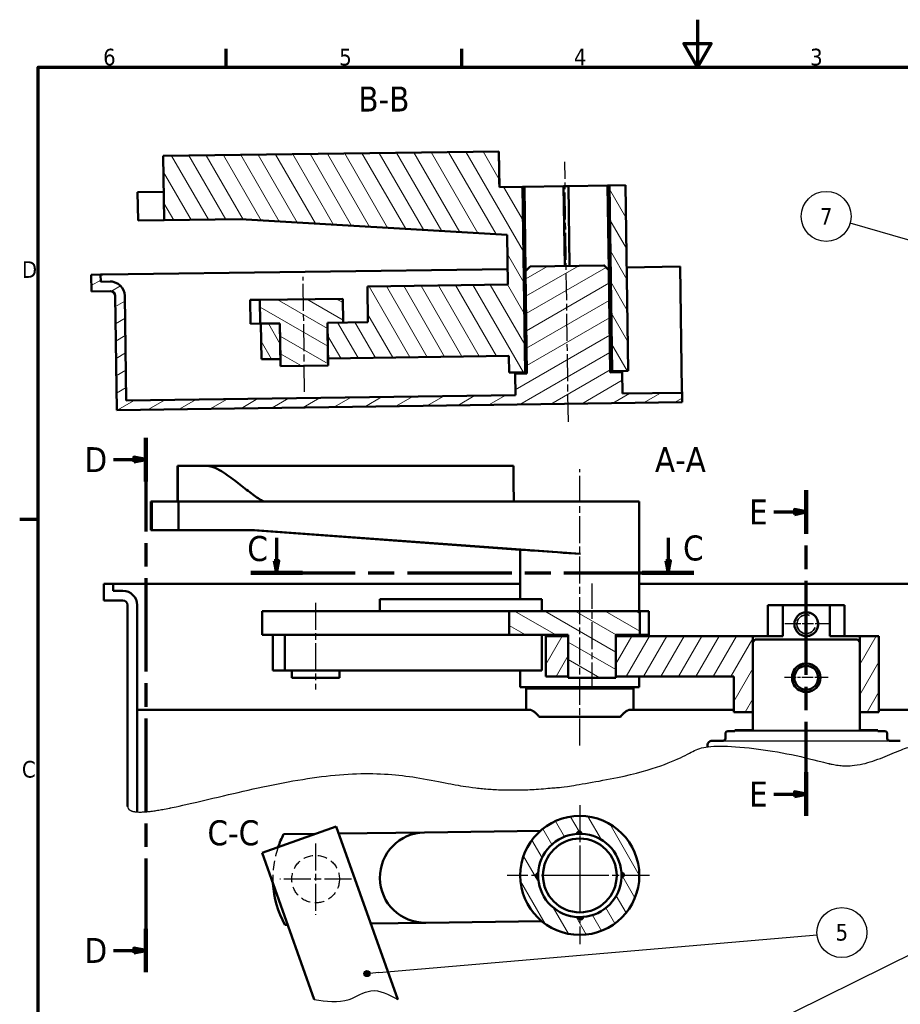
# Model space of a CAD drawing. Header units: millimetres. Extents: x 0 to 594, y 0 to 840.
# Tile 8 of 9: x 12 to 382, y 426 to 840. Entities that reach past the tile are written whole.
import ezdxf

# ---------------------------------------------------------------- set-up
doc = ezdxf.new("R2010")
doc.units = ezdxf.units.MM
doc.header["$LTSCALE"] = 2
doc.linetypes.add('ACISOWELD', pattern=[3, 2, -1])
doc.linetypes.add('CHAIN', pattern=[0.3543, 0.2362, -0.0295, 0.0591, -0.0295])
for name, color, linetype, lineweight in [('Axe de construction (ISO)', 7, 'CHAIN', 25), ('Cadre (ISO)', 7, 'Continuous', 70), ('Etroit visible (ISO)', 7, 'Continuous', 35), ("Géométrie d'esquisse (ISO)", 7, 'Continuous', 25), ('Hachure (ISO)', 7, 'Continuous', 18), ('Ligne de coupe (ISO)', 7, 'CHAIN', 70), ('Ligne interrompue (ISO)', 7, 'Continuous', 50), ('Symbole (ISO)', 7, 'Continuous', 25), ("Trait d'axe (ISO)", 7, 'Continuous', 25), ('Visible (ISO)', 7, 'Continuous', 50)]:
    doc.layers.add(name, color=color, linetype=linetype, lineweight=lineweight)
doc.styles.add('Texte de libellé (ISO)', font='TAHOMA.TTF')
doc.styles.add('Texte de note (ISO)', font='TAHOMA.TTF')
pattern_1 = [(150, (0, 0), (-3.175, -5.49926), [])]
pattern_2 = [(120, (0, 0), (-5.49926, -3.175), [])]

# ---------------------------------------------------------------- blocks, each defined once
blk = doc.blocks.new('Cadres Default Border')
at = {"layer": 'Cadre (ISO)'}
for p, q in [((49.5, 410), (49.5, 413.9)), ((99, 410), (99, 413.9)), ((10, 315), (6.1, 315))]:
    blk.add_line(p, q, dxfattribs=at)
at = {"layer": 'Cadre (ISO)', "flags": 128}
for points in [[(148.5, 420), (148.5, 410), (145.61, 415), (151.39, 415), (148.5, 410)], [(10, 10), (10, 410), (287, 410), (287, 10), (10, 10)]]:
    blk.add_lwpolyline(points, dxfattribs=at)
at = {"layer": 'Cadre (ISO)', "char_height": 3.5, "attachment_point": 7, "style": 'Texte de note (ISO)'}
for s, insert in [('6', (23.63, 410.33)), ('5', (73.23, 410.33)), ('4', (122.53, 410.4)), ('3', (172.16, 410.33)), ('D', (6.57, 365.75)), ('C', (6.56, 260.69))]:
    blk.add_mtext(s, dxfattribs=dict(at, insert=insert))
blk = doc.blocks.new('SectionConversion2D1')
at = {"layer": 'Ligne de coupe (ISO)', "linetype": 'CHAIN', "ltscale": 41.821899}
blk.add_line((171.35, 252.69), (171.35, 321.18), dxfattribs=at)
at = {"layer": 'Ligne de coupe (ISO)', "linetype": 'Continuous', "lineweight": 140}
for p, q in [((171.35, 311.96), (171.35, 321.18)), ((171.35, 252.69), (171.35, 261.91))]:
    blk.add_line(p, q, dxfattribs=at)
at = {"layer": 'Ligne de coupe (ISO)', "linetype": 'Continuous'}
for p, q in [((164.55, 316.57), (168.85, 316.57)), ((171.35, 316.57), (168.85, 317.07)), ((168.85, 317.07), (168.85, 316.07)), ((168.85, 316.57), (171.35, 316.57)), ((168.85, 316.07), (171.35, 316.57)), ((164.55, 257.3), (168.85, 257.3)), ((171.35, 257.3), (168.85, 257.8)), ((168.85, 257.8), (168.85, 256.8)), ((168.85, 257.3), (171.35, 257.3)), ((168.85, 256.8), (171.35, 257.3))]:
    blk.add_line(p, q, dxfattribs=at)
at = {"layer": 'Ligne de coupe (ISO)', "linetype": 'Continuous', "flags": 128}
for points in [[(168.85, 316.07), (171.35, 316.57), (168.85, 317.07), (168.85, 316.07)], [(168.85, 256.8), (171.35, 257.3), (168.85, 257.8), (168.85, 256.8)]]:
    blk.add_lwpolyline(points, dxfattribs=at)
at = {"layer": 'Ligne de coupe (ISO)'}
for points in [[(168.85, 316.07), (171.35, 316.57), (168.85, 317.07), (168.85, 316.07)], [(168.85, 256.8), (171.35, 257.3), (168.85, 257.8), (168.85, 256.8)]]:
    blk.add_solid(points, dxfattribs=at)
at = {"layer": 'Ligne de coupe (ISO)', "char_height": 5.25, "attachment_point": 7, "style": 'Texte de libellé (ISO)'}
for insert in [(159.32, 313.94), (159.32, 254.67)]:
    blk.add_mtext('E', dxfattribs=dict(at, insert=insert))
blk = doc.blocks.new('SectionConversion2D3')
at = {"layer": 'Ligne de coupe (ISO)', "linetype": 'CHAIN', "ltscale": 41.5858}
blk.add_line((32.58, 332.14), (32.58, 219.87), dxfattribs=at)
at = {"layer": 'Ligne de coupe (ISO)', "linetype": 'Continuous', "lineweight": 140}
for p, q in [((32.58, 332.14), (32.58, 323)), ((32.58, 229), (32.58, 219.87))]:
    blk.add_line(p, q, dxfattribs=at)
at = {"layer": 'Ligne de coupe (ISO)', "linetype": 'Continuous'}
for p, q in [((25.81, 327.57), (30.08, 327.57)), ((32.58, 327.57), (30.08, 328.07)), ((30.08, 328.07), (30.08, 327.07)), ((30.08, 327.57), (32.58, 327.57)), ((30.08, 327.07), (32.58, 327.57)), ((25.81, 224.43), (30.08, 224.43)), ((32.58, 224.43), (30.08, 224.93)), ((30.08, 224.93), (30.08, 223.93)), ((30.08, 224.43), (32.58, 224.43)), ((30.08, 223.93), (32.58, 224.43))]:
    blk.add_line(p, q, dxfattribs=at)
at = {"layer": 'Ligne de coupe (ISO)', "linetype": 'Continuous', "flags": 128}
for points in [[(30.08, 327.07), (32.58, 327.57), (30.08, 328.07), (30.08, 327.07)], [(30.08, 223.93), (32.58, 224.43), (30.08, 224.93), (30.08, 223.93)]]:
    blk.add_lwpolyline(points, dxfattribs=at)
at = {"layer": 'Ligne de coupe (ISO)'}
for points in [[(30.08, 327.07), (32.58, 327.57), (30.08, 328.07), (30.08, 327.07)], [(30.08, 223.93), (32.58, 224.43), (30.08, 224.93), (30.08, 223.93)]]:
    blk.add_solid(points, dxfattribs=at)
at = {"layer": 'Ligne de coupe (ISO)', "char_height": 5.25, "attachment_point": 7, "style": 'Texte de libellé (ISO)'}
for insert in [(19.71, 324.94), (19.71, 221.81)]:
    blk.add_mtext('D', dxfattribs=dict(at, insert=insert))
blk = doc.blocks.new('SectionConversion2D5')
at = {"layer": 'Ligne de coupe (ISO)', "linetype": 'Continuous'}
for p, q in [((60.06, 311.15), (60.06, 306.27)), ((142.32, 311.15), (142.32, 306.27)), ((59.56, 306.27), (60.06, 303.77)), ((60.56, 306.27), (59.56, 306.27)), ((60.06, 306.27), (60.06, 303.77)), ((60.06, 303.77), (60.56, 306.27)), ((141.82, 306.27), (142.32, 303.77)), ((142.82, 306.27), (141.82, 306.27)), ((142.32, 306.27), (142.32, 303.77)), ((142.32, 303.77), (142.82, 306.27))]:
    blk.add_line(p, q, dxfattribs=at)
at = {"layer": 'Ligne de coupe (ISO)', "linetype": 'CHAIN', "ltscale": 46.437862}
blk.add_line((54.63, 303.77), (147.75, 303.77), dxfattribs=at)
at = {"layer": 'Ligne de coupe (ISO)', "linetype": 'Continuous', "lineweight": 140}
for p, q in [((54.63, 303.77), (65.48, 303.77)), ((136.9, 303.77), (147.75, 303.77))]:
    blk.add_line(p, q, dxfattribs=at)
at = {"layer": 'Ligne de coupe (ISO)', "linetype": 'Continuous', "flags": 128}
for points in [[(59.56, 306.27), (60.06, 303.77), (60.56, 306.27), (59.56, 306.27)], [(141.82, 306.27), (142.32, 303.77), (142.82, 306.27), (141.82, 306.27)]]:
    blk.add_lwpolyline(points, dxfattribs=at)
at = {"layer": 'Ligne de coupe (ISO)'}
for points in [[(59.56, 306.27), (60.06, 303.77), (60.56, 306.27), (59.56, 306.27)], [(141.82, 306.27), (142.32, 303.77), (142.82, 306.27), (141.82, 306.27)]]:
    blk.add_solid(points, dxfattribs=at)
at = {"layer": 'Ligne de coupe (ISO)', "insert": (53.91, 306.16), "char_height": 5.25, "attachment_point": 7, "line_spacing_factor": 2.922066, "style": 'Texte de libellé (ISO)'}
blk.add_mtext('C', dxfattribs=at)
at = {"layer": 'Ligne de coupe (ISO)', "insert": (145.46, 306.28), "char_height": 5.25, "attachment_point": 7, "style": 'Texte de libellé (ISO)'}
blk.add_mtext('C', dxfattribs=at)
blk = doc.blocks.new('Repère5')
at = {"layer": 'Symbole (ISO)'}
h = blk.add_hatch(color=256, dxfattribs=at)
edge = h.paths.add_edge_path(flags=0)
edge.add_arc((112.38, 183.67), 0.625, 0, 360)
for q in [(194.41, 224.24), (112.94, 183.95)]:
    blk.add_line((114.62, 184.78), q, dxfattribs=at)
for centre, radius in [((199.1, 226.56), 5.25), ((112.38, 183.67), 0.625)]:
    blk.add_circle(centre, radius, dxfattribs=at)
at = {"layer": 'Symbole (ISO)', "insert": (199.1, 226.56), "char_height": 3.5, "attachment_point": 5, "style": 'Texte de note (ISO)'}
blk.add_mtext('4', dxfattribs=at)
blk = doc.blocks.new('Repère6')
at = {"layer": 'Symbole (ISO)'}
h = blk.add_hatch(color=256, dxfattribs=at)
edge = h.paths.add_edge_path(flags=0)
edge.add_arc((79.05, 219.57), 0.625, 0, 360)
for q in [(173.61, 227.75), (79.67, 219.62)]:
    blk.add_line((81.54, 219.79), q, dxfattribs=at)
for centre, radius in [((178.82, 228.2), 5.25), ((79.05, 219.57), 0.625)]:
    blk.add_circle(centre, radius, dxfattribs=at)
at = {"layer": 'Symbole (ISO)', "insert": (178.82, 228.23), "char_height": 3.5, "attachment_point": 5, "style": 'Texte de note (ISO)'}
blk.add_mtext('5', dxfattribs=at)
blk = doc.blocks.new('Repère11')
at = {"layer": 'Symbole (ISO)'}
h = blk.add_hatch(color=256, dxfattribs=at)
edge = h.paths.add_edge_path(flags=0)
edge.add_arc((205.02, 370.17), 0.625, 0, 360)
for q in [(180.55, 377.23), (204.42, 370.34)]:
    blk.add_line((202.62, 370.86), q, dxfattribs=at)
for centre, radius in [((175.52, 378.68), 5.25), ((205.02, 370.17), 0.625)]:
    blk.add_circle(centre, radius, dxfattribs=at)
at = {"layer": 'Symbole (ISO)', "insert": (175.52, 378.68), "char_height": 3.5, "attachment_point": 5, "style": 'Texte de note (ISO)'}
blk.add_mtext('7', dxfattribs=at)

msp = doc.modelspace()

# ---------------------------------------------------------------- hatches: boundary and pattern name
at = {"layer": 'Hachure (ISO)'}
h = msp.add_hatch(dxfattribs=at)
h.set_pattern_fill('ANSI31', scale=50.8, angle=75, style=0)
h.set_pattern_definition(pattern_2)
h.paths.add_polyline_path([(121.55, 712.4), (113.53, 712.29), (113.74, 697.29), (121.75, 697.4)])
h.paths.add_polyline_path([(104.92, 756.17), (217.03, 749.54), (217.32, 728.72), (158.33, 727.91), (158.53, 712.91), (148.12, 712.76), (141.5, 712.67), (141.71, 697.67), (217.73, 698.72), (217.83, 691.72), (224.56, 691.81), (223.49, 769.81), (213.75, 769.67), (213.54, 784.67), (72.55, 782.73), (72.92, 755.73)])
h.paths.add_polyline_path([(267.81, 692.41), (266.73, 770.4), (260, 770.31), (261.07, 692.32)])
h = msp.add_hatch(dxfattribs=at)
h.set_pattern_fill('ANSI31', scale=50.8, angle=-15, style=0)
h.set_pattern_definition([(30, (0, 0), (-3.175, 5.49926), [])])
edge = h.paths.add_edge_path()
edge.add_line((290.48, 683.22), (265.44, 682.88))
edge.add_line((265.44, 682.88), (265.31, 691.88))
edge.add_line((265.31, 691.88), (260.31, 691.81))
edge.add_line((260.31, 691.81), (259.72, 734.8))
edge.add_spline(control_points=[(259.72, 734.8), (258.64, 735.85), (257.69, 736.77)], knot_values=[0, 0, 0, 0.282955, 0.282955, 0.282955], weights=[1, 1.001845, 1], degree=2, periodic=0)
edge.add_line((257.69, 736.77), (226.72, 736.35))
edge.add_spline(control_points=[(226.72, 736.35), (225.79, 735.4), (224.75, 734.32)], knot_values=[0, 0, 0, 0.282955, 0.282955, 0.282955], weights=[1, 1.001845, 1], degree=2, periodic=0)
edge.add_line((224.75, 734.32), (225.34, 691.33))
edge.add_line((225.34, 691.33), (220.34, 691.26))
edge.add_line((220.34, 691.26), (220.46, 682.26))
edge.add_line((220.46, 682.26), (56.94, 680))
edge.add_line((56.94, 680), (56.33, 724))
edge.add_ellipse((50.33, 723.92), major_axis=(6, 0.08), ratio=0.999905, start_angle=0, end_angle=90)
edge.add_line((50.25, 729.92), (46.25, 729.86))
edge.add_line((46.25, 729.86), (46.21, 732.86))
edge.add_line((46.21, 732.86), (42.21, 732.81))
edge.add_line((42.21, 732.81), (42.31, 725.81))
edge.add_line((42.31, 725.81), (50.31, 725.92))
edge.add_ellipse((50.33, 723.92), major_axis=(2, 0.03), ratio=0.999905, start_angle=0, end_angle=90, ccw=False)
edge.add_line((52.33, 723.95), (52.99, 675.95))
edge.add_line((52.99, 675.95), (290.53, 679.22))
edge.add_line((290.53, 679.22), (290.48, 683.22))
h = msp.add_hatch(dxfattribs=at)
h.set_pattern_fill('ANSI31', scale=50.8, angle=105, style=0)
h.set_pattern_definition(pattern_1)
h.paths.add_polyline_path([(113.13, 722.28), (113.27, 712.28), (113.53, 712.29), (121.55, 712.4), (121.75, 697.4), (121.8, 694.4), (141.75, 694.67), (141.71, 697.67), (141.5, 712.67), (148.12, 712.76), (147.99, 722.76)])
h = msp.add_hatch(dxfattribs=at)
h.set_pattern_fill('ANSI31', scale=50.8, angle=105, style=0)
h.set_pattern_definition(pattern_1)
h.paths.add_polyline_path([(272.79, 581.48), (272.79, 591.48), (217.86, 591.48), (217.86, 581.48), (242.7, 581.48), (242.7, 580.98), (242.7, 563.98), (242.7, 563.48), (262.7, 563.48), (262.7, 563.98), (262.7, 580.98), (262.7, 581.48)])
h = msp.add_hatch(dxfattribs=at)
h.set_pattern_fill('ANSI31', scale=50.8, angle=15, style=0)
h.set_pattern_definition([(60, (0, 0), (-5.49926, 3.175), [])])
h.paths.add_polyline_path([(242.7, 563.98), (242.7, 580.98), (233.2, 580.98), (233.2, 563.98)])
h.paths.add_polyline_path([(373.2, 580.98), (365.2, 580.98), (365.2, 578.48), (365.2, 548.98), (373.2, 548.98)])
h.paths.add_polyline_path([(312.2, 563.98), (312.2, 548.98), (320.2, 548.98), (320.2, 578.48), (320.2, 580.98), (262.7, 580.98), (262.7, 563.98)])
h = msp.add_hatch(dxfattribs=at)
h.set_pattern_fill('ANSI31', scale=50.8, angle=75, style=0)
h.set_pattern_definition(pattern_2)
edge = h.paths.add_edge_path()
edge.add_ellipse((247.54, 480.39), major_axis=(-25, -0.34), ratio=1, start_angle=0, end_angle=360)
edge = h.paths.add_edge_path(flags=0)
edge.add_ellipse((247.54, 480.39), major_axis=(17.48, -0.76), ratio=1, start_angle=276.9897, end_angle=360)
edge.add_ellipse((265.04, 480.63), major_axis=(-0.042, 0.999), ratio=1, start_angle=176.7255, end_angle=360)
edge.add_ellipse((247.54, 480.39), major_axis=(0.76, 17.48), ratio=1, start_angle=276.549, end_angle=360)
edge.add_ellipse((247.3, 497.89), major_axis=(-0.999, -0.042), ratio=1, start_angle=176.7255, end_angle=360)
edge.add_ellipse((247.54, 480.39), major_axis=(-17.48, 0.76), ratio=1, start_angle=276.549, end_angle=360)
edge.add_ellipse((230.04, 480.15), major_axis=(0.042, -0.999), ratio=1, start_angle=176.7255, end_angle=360)
edge.add_ellipse((247.54, 480.39), major_axis=(-0.63, -17.49), ratio=1, start_angle=276.1083, end_angle=360)
edge.add_ellipse((247.91, 462.9), major_axis=(0.999, 0.05), ratio=1, start_angle=176.7255, end_angle=360)

# ---------------------------------------------------------------- linework, layer by layer
for p, q in [((372.7, 540.98), (312.7, 540.98)), ((320.2, 541.48), (365.2, 541.48)), ((307.7, 536.98), (377.7, 536.98))]:
    msp.add_line(p, q)
at = {"linetype": 'ACISOWELD'}
msp.add_circle((136.55, 478.87), 10, dxfattribs=at)
msp.add_open_spline([(135.98, 428.31), (140.96, 427.51), (149.3, 426.19), (160.25, 434.11), (167.2, 430.36), (171.01, 428.31)], degree=3, knots=[0, 0, 0, 0, 14.605895, 24.429969, 36.284634, 36.284634, 36.284634, 36.284634])
at = {"layer": 'Axe de construction (ISO)', "linetype": 'CHAIN', "ltscale": 23.990969}
for p, q in [((242.72, 671.08), (241.22, 780.26)), ((131.92, 683.68), (131.26, 731.96)), ((247.54, 509.94), (247.54, 451.55)), ((136.55, 493.87), (136.55, 463.87)), ((276.76, 480.39), (217.08, 480.39)), ((151.55, 478.87), (121.55, 478.87))]:
    msp.add_line(p, q, dxfattribs=at)
at = {"layer": 'Axe de construction (ISO)', "ltscale": 10.213399}
for p, q in [((333.7, 586.2), (352.08, 586.2)), ((333.56, 563.69), (351.94, 563.69))]:
    msp.add_line(p, q, dxfattribs=at)
at = {"layer": 'Axe de construction (ISO)', "linetype": 'CHAIN', "ltscale": 5.555937}
for p, q in [((247.54, 485.39), (247.54, 475.39)), ((252.54, 480.39), (242.54, 480.39))]:
    msp.add_line(p, q, dxfattribs=at)
at = {"layer": 'Etroit visible (ISO)'}
for centre, radius, start, end in [((342.7, 585.98), 3.95, 70, 340), ((342.7, 563.48), 5.81, 308.744, 218.744)]:
    msp.add_arc(centre, radius, start, end, dxfattribs=at)
at = {"layer": "Géométrie d'esquisse (ISO)"}
msp.add_open_spline([(61.54, 507.08), (80.13, 505.81), (176.82, 543.94), (173.2, 500.22), (303.5, 528.81), (288.92, 537.51), (344.72, 532.01), (359.67, 521.97), (384.85, 534.86), (392.19, 536.67), (420.01, 525.44), (430.33, 510.71), (439.17, 508.77), (442.09, 509.75)], degree=4, knots=[0.026178, 0.026178, 0.026178, 0.026178, 0.026178, 0.2782792, 0.3813053, 0.4749812, 0.5584113, 0.6286291, 0.6993503, 0.7637501, 0.8266917, 0.8843442, 1, 1, 1, 1, 1], dxfattribs=at)
for points in [[(57.54, 509.34), (57.67, 508.27), (58.45, 507.58), (59.76, 507.2), (61.53, 507.08)], [(61.53, 507.08), (61.53, 507.08), (61.53, 507.08), (61.54, 507.08), (61.54, 507.08)]]:
    msp.add_open_spline(points, degree=4, dxfattribs=at)
at = {"layer": 'Ligne interrompue (ISO)', "linetype": 'ACISOWELD', "lineweight": -3}
msp.add_arc((158.55, 479.18), 40, 160.7426, 182.9575, dxfattribs=at)
at = {"layer": "Trait d'axe (ISO)", "linetype": 'CHAIN', "ltscale": 23.990969}
for p, q in [((247.54, 535.05), (247.54, 651.19)), ((252.7, 558.48), (252.7, 603.02)), ((136.55, 594.98), (136.55, 558.48))]:
    msp.add_line(p, q, dxfattribs=at)
at = {"layer": 'Visible (ISO)'}
for p, q in [((213.54, 784.67), (72.55, 782.73)), ((72.55, 782.73), (72.92, 755.73)), ((213.75, 769.67), (213.54, 784.67)), ((213.54, 784.67), (213.54, 784.67)), ((223.49, 769.81), (213.75, 769.67)), ((223.49, 769.81), (224.27, 769.82)), ((224.56, 691.81), (223.49, 769.81)), ((224.27, 769.82), (240.75, 770.04)), ((224.76, 734.35), (224.27, 769.82)), ((240.75, 770.04), (242.74, 770.07)), ((241.21, 736.55), (240.75, 770.04)), ((242.74, 770.07), (259.21, 770.3)), ((243.21, 736.58), (242.74, 770.07)), ((259.21, 770.3), (260, 770.31)), ((259.7, 734.83), (259.21, 770.3)), ((266.73, 770.4), (260, 770.31)), ((260, 770.31), (261.07, 692.32)), ((267.81, 692.41), (266.73, 770.4)), ((266.73, 770.4), (266.74, 770.4)), ((267.82, 692.41), (266.74, 770.4)), ((61.76, 767.58), (72.76, 767.73)), ((61.76, 767.58), (61.93, 755.58)), ((61.93, 755.58), (72.92, 755.73)), ((72.92, 755.73), (104.92, 756.17)), ((104.92, 756.17), (217.03, 749.54)), ((217.31, 728.72), (217.02, 749.54)), ((217.03, 749.54), (217.32, 728.72)), ((257.69, 736.77), (226.72, 736.35)), ((257.69, 736.77), (257.7, 736.78)), ((257.7, 736.78), (259.73, 734.8)), ((46.21, 732.86), (42.21, 732.81)), ((42.21, 732.81), (42.31, 725.81)), ((46.21, 732.86), (47.12, 732.87)), ((46.25, 729.86), (46.21, 732.86)), ((47.12, 732.87), (217.22, 735.22)), ((226.71, 736.35), (224.73, 734.32)), ((224.75, 734.32), (224.73, 734.32)), ((225.33, 691.32), (224.73, 734.32)), ((224.75, 734.32), (225.34, 691.33)), ((226.71, 736.35), (226.72, 736.35)), ((260.31, 691.81), (259.72, 734.8)), ((259.73, 734.8), (259.72, 734.8)), ((260.32, 691.81), (259.73, 734.8)), ((267.22, 735.91), (289.75, 736.22)), ((289.75, 736.22), (290.46, 684.22)), ((50.25, 729.92), (46.25, 729.86)), ((50.25, 729.92), (51.16, 729.93)), ((217.32, 728.72), (158.33, 727.91)), ((42.31, 725.81), (50.31, 725.92)), ((158.32, 727.91), (158.33, 727.91)), ((158.52, 712.91), (158.32, 727.91)), ((158.33, 727.91), (158.53, 712.91)), ((52.33, 723.95), (52.99, 675.95)), ((56.94, 680), (56.33, 724)), ((109.02, 722.23), (113.13, 722.28)), ((109.02, 722.23), (109.16, 712.23)), ((147.99, 722.76), (113.13, 722.28)), ((113.13, 722.28), (113.27, 712.28)), ((148.12, 712.76), (147.99, 722.76)), ((109.16, 712.23), (113.27, 712.28)), ((113.27, 712.28), (121.55, 712.4)), ((121.55, 712.4), (113.53, 712.29)), ((113.53, 712.29), (113.74, 697.29)), ((113.73, 697.29), (113.53, 712.29)), ((121.75, 697.4), (121.55, 712.4)), ((121.55, 712.4), (121.8, 694.4)), ((158.53, 712.91), (141.5, 712.67)), ((141.5, 712.67), (148.12, 712.76)), ((141.5, 712.67), (141.71, 697.67)), ((141.75, 694.67), (141.5, 712.67)), ((113.74, 697.29), (113.73, 697.29)), ((113.74, 697.29), (121.75, 697.4)), ((121.73, 697.4), (121.77, 694.4)), ((141.71, 697.67), (217.73, 698.72)), ((141.73, 697.67), (141.77, 694.67)), ((217.82, 691.72), (217.72, 698.72)), ((217.73, 698.72), (217.83, 691.72)), ((121.8, 694.4), (121.77, 694.4)), ((121.8, 694.4), (141.75, 694.67)), ((141.77, 694.67), (141.75, 694.67)), ((217.82, 691.72), (217.83, 691.72)), ((217.83, 691.72), (224.56, 691.81)), ((220.34, 691.26), (220.33, 691.26)), ((220.45, 682.26), (220.33, 691.26)), ((225.34, 691.33), (220.34, 691.26)), ((220.34, 691.26), (220.46, 682.26)), ((225.32, 691.82), (224.56, 691.81)), ((265.31, 691.88), (260.31, 691.81)), ((261.07, 692.32), (260.32, 692.31)), ((261.07, 692.32), (267.81, 692.41)), ((265.44, 682.88), (265.31, 691.88)), ((265.32, 691.88), (265.31, 691.88)), ((265.45, 682.88), (265.32, 691.88)), ((267.81, 692.41), (267.82, 692.41)), ((290.48, 683.22), (265.44, 682.88)), ((290.46, 684.22), (290.48, 683.22)), ((290.48, 683.22), (290.53, 679.22)), ((52.99, 675.95), (290.53, 679.22)), ((220.46, 682.26), (56.94, 680)), ((78.45, 652.48), (78.45, 637.48)), ((78.45, 652.48), (78.66, 652.48)), ((90.66, 652.48), (78.66, 652.48)), ((78.66, 637.48), (78.66, 652.48)), ((219.64, 652.48), (90.66, 652.48)), ((67.36, 637.48), (67.43, 637.48)), ((67.36, 637.48), (67.36, 625.48)), ((67.43, 637.48), (67.68, 637.48)), ((67.43, 637.48), (67.43, 625.48)), ((67.68, 637.48), (67.75, 637.48)), ((67.68, 637.48), (67.68, 625.48)), ((67.75, 637.48), (78.9, 637.48)), ((67.75, 637.48), (67.75, 625.48)), ((78.9, 637.48), (114.89, 637.48)), ((78.9, 637.48), (78.9, 625.48)), ((114.89, 637.48), (219.88, 637.48)), ((219.88, 637.48), (247.88, 637.48)), ((247.88, 637.48), (272.54, 637.48)), ((272.54, 591.48), (272.54, 637.48)), ((67.36, 625.48), (67.43, 625.48)), ((67.43, 625.48), (67.68, 625.48)), ((67.68, 625.48), (67.75, 625.48)), ((67.75, 625.48), (78.9, 625.48)), ((78.9, 625.48), (110.89, 625.48)), ((222.54, 617.28), (110.21, 625.48)), ((247.88, 615.48), (110.89, 625.48)), ((222.54, 596.48), (222.54, 617.31)), ((51.54, 602.98), (47.54, 602.98)), ((47.54, 602.98), (47.54, 595.98)), ((51.54, 599.98), (51.54, 602.98)), ((51.54, 602.98), (222.54, 602.98)), ((55.54, 599.98), (51.54, 599.98)), ((272.54, 602.98), (448.54, 602.98)), ((47.54, 595.98), (55.54, 595.98)), ((163.54, 596.48), (182.8, 596.48)), ((163.54, 591.48), (163.54, 596.48)), ((231.55, 596.48), (182.8, 596.48)), ((231.55, 596.48), (231.55, 591.48)), ((57.54, 593.98), (57.54, 509.34)), ((61.54, 507.08), (61.54, 593.98)), ((326.6, 593.98), (332.78, 593.98)), ((326.6, 580.98), (326.6, 593.98)), ((332.78, 593.98), (332.78, 580.98)), ((332.78, 593.98), (352.62, 593.98)), ((352.62, 580.98), (352.62, 593.98)), ((352.62, 593.98), (358.8, 593.98)), ((358.8, 593.98), (358.8, 580.98)), ((114.02, 591.48), (140.06, 591.48)), ((114.02, 591.48), (114.02, 581.48)), ((189.8, 591.48), (140.06, 591.48)), ((189.8, 591.48), (217.86, 591.48)), ((272.79, 591.48), (217.86, 591.48)), ((217.86, 591.48), (217.86, 581.48)), ((272.79, 581.48), (272.79, 591.48)), ((272.79, 591.48), (276.6, 591.48)), ((276.6, 591.48), (276.6, 581.48)), ((342.7, 590.98), (342.7, 590.98)), ((114.02, 581.48), (118.6, 581.48)), ((118.55, 566.48), (118.55, 581.48)), ((118.6, 581.48), (123.61, 581.48)), ((124.8, 581.48), (123.61, 581.48)), ((123.61, 566.48), (123.61, 581.48)), ((124.8, 581.48), (140.06, 581.48)), ((189.8, 581.48), (140.06, 581.48)), ((189.8, 581.48), (217.86, 581.48)), ((217.86, 581.48), (242.7, 581.48)), ((231.55, 581.48), (231.55, 566.48)), ((242.7, 580.98), (233.2, 580.98)), ((233.2, 580.98), (233.2, 563.98)), ((242.7, 581.48), (242.7, 563.48)), ((242.7, 581.48), (242.7, 580.98)), ((242.7, 563.98), (242.7, 580.98)), ((262.7, 563.48), (262.7, 581.48)), ((262.7, 581.48), (272.79, 581.48)), ((262.7, 581.48), (262.7, 580.98)), ((320.2, 580.98), (262.7, 580.98)), ((262.7, 580.98), (262.7, 563.98)), ((272.54, 580.98), (272.54, 581.48)), ((272.79, 581.48), (276.6, 581.48)), ((320.2, 548.98), (320.2, 580.98)), ((332.78, 580.98), (320.2, 580.98)), ((321.2, 579.48), (320.2, 578.48)), ((364.2, 579.48), (321.2, 579.48)), ((342.7, 580.98), (342.7, 580.98)), ((365.2, 580.98), (352.62, 580.98)), ((365.2, 578.48), (364.2, 579.48)), ((373.2, 580.98), (365.2, 580.98)), ((365.2, 580.98), (365.2, 548.98)), ((373.2, 548.98), (373.2, 580.98)), ((320.2, 578.48), (320.2, 541.48)), ((365.2, 541.48), (365.2, 578.48)), ((342.7, 568.48), (342.7, 568.48)), ((123.61, 566.48), (118.55, 566.48)), ((123.61, 566.48), (231.55, 566.48)), ((126.55, 566.48), (126.55, 563.48)), ((146.55, 563.48), (126.55, 563.48)), ((146.55, 566.48), (146.55, 563.48)), ((222.54, 559.48), (222.54, 566.48)), ((233.2, 563.98), (242.7, 563.98)), ((242.7, 563.98), (242.7, 563.48)), ((242.7, 563.48), (262.7, 563.48)), ((262.7, 563.98), (312.2, 563.98)), ((262.7, 563.98), (262.7, 563.48)), ((272.54, 559.48), (272.54, 563.98)), ((312.2, 563.98), (312.2, 548.98)), ((222.54, 559.48), (272.54, 559.48)), ((270.04, 558.98), (225.04, 558.98)), ((225.04, 549.98), (225.04, 558.98)), ((230.04, 558.98), (230.04, 559.48)), ((265.04, 558.98), (265.04, 559.48)), ((270.04, 549.98), (270.04, 558.98)), ((342.7, 558.48), (342.7, 558.48)), ((61.54, 549.98), (226.51, 549.98)), ((264.57, 546.98), (230.51, 546.98)), ((268.57, 549.98), (312.2, 549.98)), ((312.2, 548.98), (320.2, 548.98)), ((365.2, 548.98), (373.2, 548.98)), ((373.2, 549.98), (438.54, 549.98)), ((308.7, 539.98), (308.7, 537.98)), ((312.7, 540.98), (309.7, 540.98)), ((320.2, 541.48), (312.7, 541.48)), ((312.7, 541.48), (312.7, 540.98)), ((372.7, 541.48), (365.2, 541.48)), ((372.7, 540.98), (372.7, 541.48)), ((375.7, 540.98), (372.7, 540.98)), ((376.7, 537.98), (376.7, 539.98)), ((307.7, 536.98), (303.2, 536.98)), ((382.2, 536.98), (377.7, 536.98)), ((145.11, 501.03), (114.02, 489.96)), ((171.01, 428.31), (145.11, 501.03)), ((123.09, 497.69), (136.24, 497.87)), ((146.19, 498.01), (182.28, 498.5)), ((182.28, 498.5), (231.03, 499.17)), ((114.02, 489.96), (135.98, 428.31)), ((124.8, 459.71), (123.61, 459.7)), ((182.8, 460.51), (159.66, 460.19)), ((231.55, 461.17), (182.8, 460.51))]:
    msp.add_line(p, q, dxfattribs=at)
at = {"layer": 'Visible (ISO)', "flags": 128}
for points in [[(259.72, 734.8), (259.63, 734.89), (259.54, 734.98), (259.45, 735.06), (259.36, 735.15), (259.28, 735.23), (259.19, 735.32), (259.1, 735.4), (259.01, 735.49), (258.93, 735.57), (258.84, 735.65), (258.76, 735.74), (258.67, 735.82), (258.59, 735.9), (258.51, 735.98), (258.42, 736.06), (258.34, 736.14), (258.26, 736.22), (258.17, 736.3), (258.09, 736.38), (258.01, 736.46), (257.93, 736.54), (257.85, 736.62), (257.77, 736.7), (257.69, 736.77)], [(226.72, 736.35), (226.64, 736.27), (226.56, 736.19), (226.49, 736.11), (226.41, 736.03), (226.33, 735.95), (226.25, 735.86), (226.17, 735.78), (226.09, 735.7), (226.01, 735.62), (225.93, 735.53), (225.85, 735.45), (225.76, 735.37), (225.68, 735.28), (225.6, 735.2), (225.51, 735.11), (225.43, 735.02), (225.35, 734.94), (225.26, 734.85), (225.18, 734.76), (225.09, 734.68), (225.01, 734.59), (224.92, 734.5), (224.83, 734.41), (224.75, 734.32)], [(90.66, 652.48), (91.62, 652.42), (92.56, 652.24), (93.46, 651.97), (94.35, 651.62), (95.23, 651.21), (96.09, 650.75), (96.94, 650.25), (97.78, 649.72), (98.61, 649.17), (99.42, 648.6), (100.23, 648.03), (101.02, 647.45), (101.79, 646.88), (102.54, 646.31), (103.27, 645.76), (103.99, 645.21), (104.7, 644.66), (105.42, 644.11), (106.13, 643.56), (106.83, 643.02), (107.53, 642.49), (108.21, 641.96), (108.87, 641.46), (109.52, 640.97), (110.15, 640.5), (110.75, 640.06), (111.33, 639.65), (111.88, 639.26), (112.4, 638.91), (112.9, 638.58), (113.35, 638.29), (113.78, 638.04), (114.18, 637.82), (114.55, 637.63), (114.89, 637.48)], [(342.7, 590.98), (343.02, 590.97), (343.34, 590.94), (343.66, 590.89), (343.98, 590.81), (344.3, 590.72), (344.62, 590.6), (344.92, 590.46), (345.21, 590.31), (345.49, 590.13), (345.75, 589.94), (346, 589.74), (346.23, 589.52), (346.45, 589.29), (346.65, 589.04), (346.85, 588.77), (347.02, 588.5), (347.18, 588.2), (347.32, 587.9), (347.43, 587.59), (347.53, 587.27), (347.6, 586.95), (347.66, 586.62), (347.69, 586.3), (347.7, 585.98)], [(347.7, 585.98), (347.69, 585.67), (347.66, 585.34), (347.6, 585.02), (347.53, 584.7), (347.43, 584.38), (347.32, 584.07), (347.18, 583.76), (347.02, 583.47), (346.85, 583.19), (346.65, 582.93), (346.45, 582.68), (346.23, 582.45), (346, 582.23), (345.75, 582.03), (345.49, 581.84), (345.21, 581.66), (344.92, 581.5), (344.61, 581.37), (344.3, 581.25), (343.98, 581.15), (343.66, 581.08), (343.34, 581.03), (343.02, 580.99), (342.7, 580.98)], [(342.7, 557.48), (341.93, 557.53), (341.15, 557.69), (340.4, 557.94), (339.68, 558.3), (339.03, 558.74), (338.46, 559.24), (337.95, 559.82), (337.51, 560.47), (337.16, 561.18), (336.9, 561.94), (336.75, 562.71), (336.7, 563.48), (336.75, 564.25), (336.9, 565.03), (337.16, 565.78), (337.51, 566.5), (337.95, 567.15), (338.46, 567.73), (339.03, 568.23), (339.68, 568.67), (340.4, 569.02), (341.15, 569.28), (341.93, 569.43), (342.7, 569.48)], [(230.51, 546.98), (230.34, 547.2), (230.16, 547.41), (229.99, 547.62), (229.81, 547.82), (229.62, 548.02), (229.44, 548.21), (229.26, 548.39), (229.07, 548.56), (228.89, 548.72), (228.71, 548.88), (228.53, 549.03), (228.35, 549.17), (228.17, 549.29), (228, 549.41), (227.83, 549.52), (227.66, 549.61), (227.5, 549.7), (227.35, 549.77), (227.19, 549.84), (227.04, 549.89), (226.9, 549.93), (226.76, 549.96), (226.63, 549.98), (226.51, 549.98)], [(268.57, 549.98), (268.44, 549.98), (268.31, 549.96), (268.17, 549.93), (268.03, 549.89), (267.88, 549.84), (267.73, 549.77), (267.57, 549.7), (267.41, 549.61), (267.25, 549.52), (267.08, 549.41), (266.9, 549.29), (266.73, 549.17), (266.55, 549.03), (266.37, 548.88), (266.19, 548.72), (266, 548.56), (265.82, 548.39), (265.64, 548.21), (265.45, 548.02), (265.27, 547.82), (265.09, 547.62), (264.91, 547.41), (264.74, 547.2), (264.57, 546.98)]]:
    msp.add_lwpolyline(points, dxfattribs=at)
at = {"layer": 'Visible (ISO)'}
for centre, radius in [((342.7, 585.98), 5), ((342.7, 563.48), 6), ((342.7, 563.48), 5), ((247.54, 480.39), 25), ((247.54, 480.39), 15.5)]:
    msp.add_circle(centre, radius, dxfattribs=at)
for centre, radius, start, end in [((55.54, 593.98), 6, 0, 90), ((55.54, 593.98), 2, 0, 90), ((342.7, 563.48), 6, 90.0197, 269.9803), ((342.7, 563.48), 5, 270, 90), ((307.7, 537.98), 1, 270, 0), ((309.7, 539.98), 1, 90, 180), ((375.7, 539.98), 1, 0, 90), ((377.7, 537.98), 1, 180, 270), ((303.2, 534.98), 2, 90, 195.0728), ((158.55, 479.18), 40, 152.4251, 160.7426), ((182.54, 479.5), 19, 90.7845, 270.7845), ((247.54, 480.39), 17.5, 94.059, 177.51), ((247.3, 497.89), 1, 359.1472, 182.4217), ((247.54, 480.39), 17.5, 87.51, 94.059), ((247.54, 480.39), 17.5, 4.059, 87.51), ((230.04, 480.15), 1, 89.1472, 272.4217), ((247.54, 480.39), 17.5, 177.51, 184.059), ((247.54, 480.39), 17.5, 357.51, 4.059), ((265.04, 480.63), 1, 269.1472, 92.4217), ((158.55, 479.18), 40, 182.9575, 209.1438), ((247.54, 480.39), 17.5, 184.059, 267.9507), ((247.54, 480.39), 17.5, 274.4997, 357.51), ((247.54, 480.39), 17.5, 267.9507, 274.4997), ((247.91, 462.9), 1, 179.588, 2.8625)]:
    msp.add_arc(centre, radius, start, end, dxfattribs=at)
for centre, major_axis, ratio, start_param, end_param in [((213.46, 790.58), (0.29, -21.09), 0.00008, 4.996453, 6.152665), ((242.05, 748.06), (25.02, -1.48), 0.000006, 3.141592, 3.167781), ((50.33, 723.92), (6, 0.08), 0.999905, 0, 1.570796), ((50.33, 723.92), (2, 0.03), 0.999905, 0, 1.570796), ((219.92, 658.39), (0, -21.09), 0.013691, 4.996453, 6.152665), ((247.54, 615.48), (25, -1.82), 0.000994, 1.557177, 3.141665)]:
    msp.add_ellipse(centre, major_axis=major_axis, ratio=ratio, start_param=start_param, end_param=end_param, dxfattribs=at)

# ---------------------------------------------------------------- block references
at = {"xscale": 2, "yscale": 2, "zscale": 2}
msp.add_blockref('Cadres Default Border', (0, 0), dxfattribs=at)
at = {"layer": 'Ligne de coupe (ISO)', "xscale": 2, "yscale": 2, "zscale": 2}
for name in ['SectionConversion2D3', 'SectionConversion2D1', 'SectionConversion2D5']:
    msp.add_blockref(name, (0, 0), dxfattribs=at)
at = {"layer": 'Symbole (ISO)', "xscale": 2, "yscale": 2, "zscale": 2}
for name in ['Repère11', 'Repère6', 'Repère5']:
    msp.add_blockref(name, (0, 0), dxfattribs=at)

# ---------------------------------------------------------------- texts
at = {"layer": 'Symbole (ISO)', "char_height": 10.5, "attachment_point": 7, "style": 'Texte de libellé (ISO)'}
for s, insert in [('B-B ', (154.49, 801.42)), ('A-A ', (279.1, 649.91)), ('C-C ', (91.09, 492.87))]:
    msp.add_mtext(s, dxfattribs=dict(at, insert=insert))

doc.saveas('drawing.dxf')
